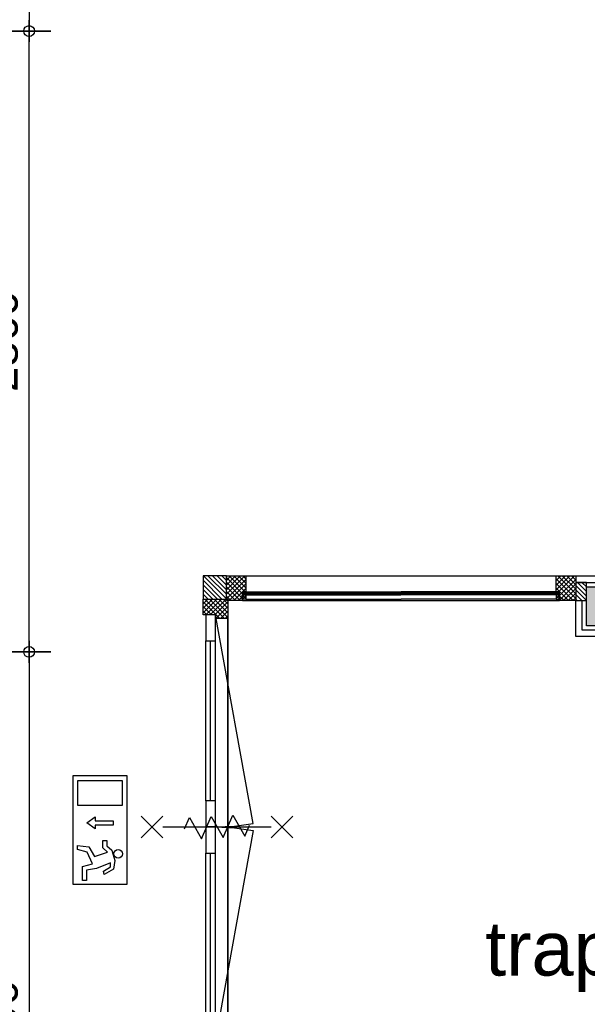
# Model space of a CAD drawing. Header units: millimetres. Extents: x -532 to 413144, y -532 to 654275.
# Tile 175 of 210: x 44098 to 46714, y 17966 to 22503. Entities that reach past the tile are written whole.
import ezdxf

# ---------------------------------------------------------------- set-up
doc = ezdxf.new("R2010")
doc.units = ezdxf.units.MM
doc.header["$LTSCALE"] = 100
doc.linetypes.add('DASHED', pattern=[0.75, 0.5, -0.25])
for name, color, linetype in [('00---0--FM-TEKST', 7, 'Continuous'), ('A--M1A--MAATVOERING--RESTO & KEUKEN', 12, 'Continuous'), ('A-0010--', 7, 'Continuous'), ('A-0280-SKELET', 254, 'Continuous'), ('A-0310-KOZIJN-BU', 7, 'Continuous'), ('A-0630-INSTALL-E-VERLICHTING', 7, 'Continuous'), ('A-1140-TEKST+MAAT-WE', 7, 'Continuous'), ('BL281---_KOLOM', 3, 'Continuous'), ('BL31----_BRAND_SYM', 1, 'Continuous'), ('BL313---_BUDEUR', 1, 'Continuous'), ('BL322---_BIRAAM', 1, 'Continuous'), ('BL323---_BIDEUR', 1, 'Continuous'), ('BL40----_AFWERKING', 1, 'Continuous')]:
    doc.layers.add(name, color=color, linetype=linetype)
doc.styles.add('PAScad_tekst', font='arial.ttf')
doc.styles.add('romans', font='romans.shx')
doc.dimstyles.new('romans', dxfattribs={"dimtxt": 1, "dimasz": 1, "dimexe": 0.5, "dimexo": 0.5, "dimgap": 1, "dimtad": 1, "dimdec": 0, "dimtxsty": 'romans', "dimblk": 'gbb_tod', "dimcen": 0, "dimse1": 1, "dimse2": 1, "dimclrd": 1, "dimclre": 1, "dimclrt": 2, "dimadec": 0, "dimazin": 0, "dimtfac": 1, "dimtdec": 0, "dimtmove": 2, "dimatfit": 2, "dimldrblk": 'gbb_tod', "dimfxl": 1, "dimarcsym": 0})

# ---------------------------------------------------------------- blocks, each defined once
blk = doc.blocks.new('gbb_tod')
at = {"color": 0}
for p, q in [((0, -2), (0, 2)), ((-1, 0), (1, 0))]:
    blk.add_line(p, q, dxfattribs=at)
blk.add_circle((0, 0), 0.5, dxfattribs=at)
blk = doc.blocks.new('*D619')
at = {"layer": 'A--M1A--MAATVOERING--RESTO & KEUKEN', "lineweight": -2, "transparency": 16777216}
blk.add_line((44141, 19640), (44141, 22400.3), dxfattribs=at)
at = {"layer": 'Defpoints', "color": 0, "transparency": 16777216}
for p in [(44141, 22450.3), (44141, 22450.3), (44141, 19590)]:
    blk.add_point(p, dxfattribs=at)
at = {"layer": 'A--M1A--MAATVOERING--RESTO & KEUKEN', "lineweight": -2, "transparency": 16777216, "xscale": 50, "yscale": 50, "zscale": 50}
for p, rotation in [((44141, 22450.3), 90), ((44141, 19590), 270)]:
    blk.add_blockref('gbb_tod', p, dxfattribs=dict(at, rotation=rotation))
at = {"layer": 'A--M1A--MAATVOERING--RESTO & KEUKEN', "transparency": 16777216, "insert": (44014.4, 21020.1), "char_height": 150, "attachment_point": 5, "rotation": 90, "style": 'PAScad_tekst'}
blk.add_mtext('2860', dxfattribs=at)
blk = doc.blocks.new('*D620')
at = {"layer": 'A--M1A--MAATVOERING--RESTO & KEUKEN', "lineweight": -2, "transparency": 16777216}
blk.add_line((44141, 19540), (44141, 16150), dxfattribs=at)
at = {"layer": 'Defpoints', "color": 0, "transparency": 16777216}
for p in [(44141, 19590), (44141, 16100), (44141, 16100)]:
    blk.add_point(p, dxfattribs=at)
at = {"layer": 'A--M1A--MAATVOERING--RESTO & KEUKEN', "lineweight": -2, "transparency": 16777216, "xscale": 50, "yscale": 50, "zscale": 50}
for p, rotation in [((44141, 19590), 90), ((44141, 16100), 270)]:
    blk.add_blockref('gbb_tod', p, dxfattribs=dict(at, rotation=rotation))
at = {"layer": 'A--M1A--MAATVOERING--RESTO & KEUKEN', "transparency": 16777216, "insert": (44014.4, 17845), "char_height": 150, "attachment_point": 5, "rotation": 90, "style": 'PAScad_tekst'}
blk.add_mtext('3490', dxfattribs=at)
blk = doc.blocks.new('*D623')
at = {"layer": 'A--M1A--MAATVOERING--RESTO & KEUKEN', "lineweight": -2, "transparency": 16777216}
blk.add_line((44141, 29117.6), (44141, 22500.3), dxfattribs=at)
at = {"layer": 'Defpoints', "color": 0, "transparency": 16777216}
for p in [(44141, 29167.6), (44141, 22450.3), (44141, 22450.3)]:
    blk.add_point(p, dxfattribs=at)
at = {"layer": 'A--M1A--MAATVOERING--RESTO & KEUKEN', "lineweight": -2, "transparency": 16777216, "xscale": 50, "yscale": 50, "zscale": 50}
for p, rotation in [((44141, 29167.6), 90), ((44141, 22450.3), 270)]:
    blk.add_blockref('gbb_tod', p, dxfattribs=dict(at, rotation=rotation))
at = {"layer": 'A--M1A--MAATVOERING--RESTO & KEUKEN', "transparency": 16777216, "insert": (44014.4, 25200), "char_height": 150, "attachment_point": 5, "rotation": 90, "style": 'PAScad_tekst'}
blk.add_mtext('6717', dxfattribs=at)

msp = doc.modelspace()

# ---------------------------------------------------------------- hatches: boundary and pattern name
at = {"layer": 'A-0280-SKELET'}
msp.add_hatch(color=256, dxfattribs=at).paths.add_polyline_path([(46710, 19710), (46710, 19890), (46890, 19890), (46890, 19710)], flags=0)
msp.add_hatch(color=256, dxfattribs=at).paths.add_polyline_path([(46710, 19710), (46710, 19890), (46890, 19890), (46890, 19710)], flags=0)

# ---------------------------------------------------------------- linework, layer by layer
at = {"layer": 'A-0010--', "ltscale": 10}
for points in [[(45123.125, 19853), (45140.0625, 19853), (45140.0625, 19833), (45139.0625, 19832), (45123.125, 19832), (45123.125, 19853)], [(45136.0625, 19866), (45126.0625, 19866), (45126.0625, 19862.5), (45136.0625, 19862.5), (45136.0625, 19866)], [(45136.0625, 19856.5), (45136.0625, 19853), (45126.0625, 19853), (45126.0625, 19856.5), (45136.0625, 19856.5)], [(45140.0625, 19866), (45136.0625, 19866), (45136.0625, 19862.5), (45140.0625, 19862.5), (45140.0625, 19866)], [(45140.0625, 19853), (45136.0625, 19853), (45136.0625, 19856.5), (45141, 19856.5), (45140.0625, 19853)], [(45140, 19853), (45854.875, 19853)], [(45140.0625, 19866.0625), (45855, 19866.0625)], [(46569.9375, 19866.0625), (45855, 19866.0625)], [(46570, 19853), (45855.125, 19853)], [(46569.9375, 19853), (46573.9375, 19853), (46573.9375, 19856.5), (46569, 19856.5), (46569.9375, 19853)], [(46569.9375, 19866), (46573.9375, 19866), (46573.9375, 19862.5), (46569.9375, 19862.5), (46569.9375, 19866)], [(46586.875, 19853), (46569.9375, 19853), (46569.9375, 19833), (46570.9375, 19832), (46586.875, 19832), (46586.875, 19853)], [(46573.9375, 19866), (46583.9375, 19866), (46583.9375, 19862.5), (46573.9375, 19862.5), (46573.9375, 19866)], [(46573.9375, 19856.5), (46573.9375, 19853), (46583.9375, 19853), (46583.9375, 19856.5), (46573.9375, 19856.5)]]:
    msp.add_lwpolyline(points, dxfattribs=at)
at = {"layer": 'A-0310-KOZIJN-BU', "linetype": 'DASHED', "ltscale": 10}
for p, q in [((45029.71875, 19833), (44943, 19919.71875)), ((45050, 19833.9375), (44943.9375, 19940)), ((45050, 19855.15625), (44965.15625, 19940)), ((45050, 19876.34375), (44986.375, 19940)), ((45050, 19897.5625), (45007.59375, 19940)), ((45050, 19918.78125), (45028.78125, 19940)), ((45008.5, 19833), (44943, 19898.5)), ((44987.28125, 19833), (44943, 19877.28125)), ((44966.09375, 19833), (44943, 19856.0625)), ((44944.875, 19833), (44943, 19834.84375))]:
    msp.add_line(p, q, dxfattribs=at)
at = {"layer": 'A-0310-KOZIJN-BU'}
for p, q in [((44964.21875, 19833), (44943, 19811.78125)), ((44985.4375, 19833), (44943, 19790.5625)), ((45006.65625, 19833), (44943, 19769.34375)), ((45040.9375, 19743), (44950.9375, 19833)), ((45027.875, 19833), (44954.84375, 19760)), ((45057.03125, 19748.125), (44972.15625, 19833)), ((45049.09375, 19833), (44976.0625, 19760)), ((45057, 19769.375), (44993.34375, 19833)), ((45057, 19790.59375), (45014.5625, 19833)), ((45057, 19811.78125), (45035.78125, 19833)), ((45123.34375, 19853), (45140.0625, 19836.28125)), ((45140.0625, 19848.71875), (45123.34375, 19832)), ((45306.0625, 19862.5), (45306.0625, 19856.5)), ((45326.0625, 19862.5), (45326.0625, 19856.5)), ((45506.0625, 19862.5), (45506.0625, 19856.5)), ((45526.0625, 19862.5), (45526.0625, 19856.5)), ((45706.0625, 19862.5), (45706.0625, 19856.5)), ((45726.0625, 19862.5), (45726.0625, 19856.5)), ((45983.9375, 19856.5), (45983.9375, 19862.5)), ((46003.9375, 19856.5), (46003.9375, 19862.5)), ((46183.9375, 19856.5), (46183.9375, 19862.5)), ((46203.9375, 19856.5), (46203.9375, 19862.5)), ((46383.9375, 19856.5), (46383.9375, 19862.5)), ((46403.9375, 19856.5), (46403.9375, 19862.5)), ((46569.9375, 19836.28125), (46586.65625, 19853)), ((46586.65625, 19832), (46569.9375, 19848.71875)), ((45019.71875, 19743), (44943.03125, 19819.6875)), ((44981.5, 19760), (44943.03125, 19798.5)), ((45057, 19819.71875), (44997.3125, 19760)), ((45057, 19798.5), (45001.5, 19743)), ((44960.3125, 19760), (44943.03125, 19777.28125)), ((45057, 19777.28125), (45022.71875, 19743)), ((45057, 19756.0625), (45043.9375, 19743))]:
    msp.add_line(p, q, dxfattribs=at)
at = {"layer": 'A-0310-KOZIJN-BU', "linetype": 'DASHED', "ltscale": 10}
for points in [[(45050, 19940), (44943, 19940), (44943, 19833), (45050, 19833)], [(44943, 19833), (45057, 19833), (45057, 19743), (45000, 19743), (45000, 19760), (44943, 19760)]]:
    msp.add_lwpolyline(points, close=True, dxfattribs=at)
at = {"layer": 'A-0310-KOZIJN-BU', "ltscale": 10}
msp.add_lwpolyline([(44943, 19833), (45057, 19833), (45057, 19743), (45000, 19743), (45000, 19760), (44943, 19760)], close=True, dxfattribs=at)
for points in [[(45126.0625, 19862.5), (45855, 19862.5)], [(45126.0625, 19862.5), (45126.0625, 19856.5)], [(45126.0625, 19856.5), (45855, 19856.5)], [(45140.0625, 19832), (45854.9375, 19832)], [(46583.9375, 19862.5), (45855, 19862.5)], [(46583.9375, 19856.5), (45855, 19856.5)], [(46569.9375, 19832), (45855.0625, 19832)], [(46583.9375, 19862.5), (46583.9375, 19856.5)], [(45057, 18783), (45057, 19743), (45057, 19743), (45057, 18783)], [(45057, 17823), (45057, 17823), (45057, 18783), (45057, 18783), (45057, 17823)]]:
    msp.add_lwpolyline(points, dxfattribs=at)
at = {"layer": 'A-0630-INSTALL-E-VERLICHTING', "ltscale": 10}
for points in [[(44343.1875, 18519), (44593.1875, 18519), (44593.1875, 19019), (44343.1875, 19019)], [(44364.9375, 18996.71875), (44570.40625, 18996.71875), (44570.40625, 18881.34375), (44364.9375, 18881.34375)], [(44444.90625, 18774.0625), (44407.46875, 18801.90625), (44444.90625, 18829.71875), (44444.90625, 18812), (44528.90625, 18812), (44528.90625, 18791.78125), (44444.90625, 18791.78125)]]:
    msp.add_lwpolyline(points, close=True, dxfattribs=at)
msp.add_lwpolyline([(44363.9375, 18698.15625), (44416.15625, 18691.53125), (44442.9375, 18646.8125), (44502.28125, 18666.65625), (44480.84375, 18687.53125), (44480.84375, 18721.4375), (44498.5625, 18721.4375), (44498.5625, 18695.625), (44521.96875, 18676.46875), (44526.375, 18659.1875), (44532.96875, 18639.4375), (44536.5, 18629.3125), (44529.4375, 18589.34375), (44487.40625, 18564.5625), (44483.375, 18579.71875), (44516.65625, 18599.59375), (44515.9375, 18617.1875), (44450.96875, 18591.875), (44405.9375, 18583.78125), (44405.9375, 18536.71875), (44387.71875, 18536.71875), (44387.71875, 18601), (44433.34375, 18613.96875), (44408.96875, 18666.78125), (44363.9375, 18678.90625), (44363.9375, 18698.15625)], dxfattribs=at)
at = {"layer": 'A-0630-INSTALL-E-VERLICHTING'}
msp.add_circle((44551.1875, 18659.1875), 19.84621, dxfattribs=at)
at = {"layer": 'A-1140-TEKST+MAAT-WE', "ltscale": 10}
for points in [[(45126.0625, 19859.5), (45855, 19859.5)], [(46583.9375, 19859.5), (45855, 19859.5)]]:
    msp.add_lwpolyline(points, dxfattribs=at)
at = {"layer": 'BL281---_KOLOM', "ltscale": 10}
msp.add_lwpolyline([(46710, 19710), (46710, 19890), (46890, 19890), (46890, 19710)], close=True, dxfattribs=at)
at = {"layer": 'BL31----_BRAND_SYM', "ltscale": 10}
for points in [[(44657, 18733), (44757, 18833)], [(44757, 18733), (44657, 18833)], [(44857.21875, 18774.6875), (44879.40625, 18826), (44934.875, 18728.90625), (44979.25, 18831.53125), (45034.75, 18734.46875), (45079.125, 18837.09375), (45134.59375, 18740), (45156.78125, 18791.3125)], [(45257, 18733), (45357, 18833)], [(45357, 18733), (45257, 18833)], [(44757, 18783), (45257, 18783)]]:
    msp.add_lwpolyline(points, dxfattribs=at)
at = {"layer": 'BL313---_BUDEUR', "ltscale": 10}
msp.add_lwpolyline([(45000, 18783), (45087.125, 18786.90625), (45173.59375, 18798.53125), (45000, 19760)], dxfattribs=at)
at = {"layer": 'BL322---_BIRAAM', "ltscale": 10}
for points in [[(45050, 19940), (46660, 19940)], [(45125, 19826), (46585, 19826)]]:
    msp.add_lwpolyline(points, dxfattribs=at)
at = {"layer": 'BL323---_BIDEUR'}
for p, q in [((45071.21875, 19940), (45050, 19918.78125)), ((45092.4375, 19940), (45050, 19897.5625)), ((45113.65625, 19940), (45050, 19876.34375)), ((45134.875, 19940), (45050, 19855.125)), ((45050, 19932.0625), (45125, 19857.0625)), ((45140, 19923.90625), (45050, 19833.90625)), ((45063.28125, 19940), (45137.28125, 19866)), ((45084.5, 19940), (45140, 19884.5)), ((45105.6875, 19940), (45140, 19905.71875)), ((45126.90625, 19940), (45140, 19926.9375)), ((46591.1875, 19940), (46570, 19918.8125)), ((46612.40625, 19940), (46570, 19897.59375)), ((46633.625, 19940), (46570, 19876.375)), ((46570, 19925.875), (46660, 19835.875)), ((46577.0625, 19940), (46660, 19857.0625)), ((46654.84375, 19940), (46580.84375, 19866)), ((46660, 19923.9375), (46585, 19848.9375)), ((46598.28125, 19940), (46660, 19878.28125)), ((46619.5, 19940), (46660, 19899.5)), ((46640.6875, 19940), (46660, 19920.71875)), ((45050, 19910.84375), (45125, 19835.875)), ((45050, 19889.65625), (45113.625, 19826)), ((45140, 19902.71875), (45063.3125, 19826)), ((45140, 19881.5), (45084.5, 19826)), ((46570, 19904.65625), (46648.625, 19826)), ((46570, 19883.40625), (46627.40625, 19826)), ((46660, 19902.75), (46585, 19827.71875)), ((46660, 19881.53125), (46604.46875, 19826)), ((46710, 19846.375), (46660, 19896.34375)), ((46709.15625, 19826), (46660, 19875.15625)), ((46710, 19867.5625), (46667.5625, 19910)), ((46710, 19888.78125), (46688.78125, 19910)), ((45050, 19868.4375), (45092.40625, 19826)), ((45050, 19847.21875), (45071.21875, 19826)), ((45125, 19845.28125), (45105.71875, 19826)), ((46585, 19847.21875), (46606.21875, 19826)), ((46660, 19860.3125), (46625.6875, 19826)), ((46660, 19839.09375), (46646.90625, 19826)), ((46687.9375, 19826), (46660, 19853.9375)), ((46666.71875, 19826), (46660, 19832.71875))]:
    msp.add_line(p, q, dxfattribs=at)
at = {"layer": 'BL323---_BIDEUR', "ltscale": 10}
for points in [[(45050, 19826), (45050, 19940), (45140, 19940), (45140, 19866), (45125, 19866), (45125, 19826)], [(46585, 19826), (46585, 19866), (46570, 19866), (46570, 19940), (46660, 19940), (46660, 19826)], [(46660, 19826), (46710, 19826), (46710, 19910), (46660, 19910)], [(45000, 19640), (45000, 19760), (44955, 19760), (44955, 19640)], [(45057, 18933), (45057, 18933), (45057, 19593), (45057, 19593)], [(45000, 18783), (45000, 18903), (44955, 18903), (44955, 18783)], [(45000, 18663), (45000, 18783), (44955, 18783), (44955, 18663)], [(45057, 17973), (45057, 17973), (45057, 18633), (45057, 18633)]]:
    msp.add_lwpolyline(points, close=True, dxfattribs=at)
for points in [[(45140, 19866), (46570, 19866)], [(44955, 18903), (44955, 19640)], [(44977.5, 18903), (44977.5, 19640)], [(45000, 18903), (45000, 19640)], [(45000, 18783), (45087.125, 18779.09375), (45173.59375, 18767.46875), (45000, 17806)], [(44955, 17926), (44955, 18663)], [(44977.5, 17926), (44977.5, 18663)], [(45000, 17926), (45000, 18663)]]:
    msp.add_lwpolyline(points, dxfattribs=at)
at = {"layer": 'BL40----_AFWERKING', "ltscale": 10}
for points in [[(46660, 19940), (46800, 19940), (46800, 20680)], [(46660, 19910), (46830, 19910), (46830, 20680)], [(47680, 19800), (46940, 19800), (46940, 19660), (46660, 19660), (46660, 19826)], [(47680, 19830), (46910, 19830), (46910, 19690), (46690, 19690), (46690, 19826)]]:
    msp.add_lwpolyline(points, dxfattribs=at)

# ---------------------------------------------------------------- texts
at = {"layer": '00---0--FM-TEKST', "color": 253, "insert": (47155.18946, 18348.21585), "char_height": 250, "width": 250, "attachment_point": 2, "style": 'PAScad_tekst'}
msp.add_mtext('trappenhuis', dxfattribs=at)

# ---------------------------------------------------------------- dimensions: what is measured, and where the dimension line sits
at = {"layer": 'A--M1A--MAATVOERING--RESTO & KEUKEN'}
dim = msp.add_linear_dim(base=(44141, 22450.28125), p1=(44141, 29167.625), p2=(44141, 22450.28125), angle=270, dimstyle='romans', override={"dimscale": 50, "dimtxt": 3, "dimtxsty": 'PAScad_tekst', "dimclrd": 256, "dimclre": 256, "dimclrt": 256}, dxfattribs=at)
dim.commit()
dim.dimension.update_dxf_attribs({"geometry": '*D623', "text_midpoint": (44014.41405, 25200), "dimtype": 160})
for base, p2, angle, picture, middle in [((44141, 22450.28125), (44141, 22450.28125), 90, '*D619', (44014.41405, 21020.14062)), ((44141, 16100), (44141, 16100), 270, '*D620', (44014.36289, 17845))]:
    dim = msp.add_linear_dim(base=base, p1=(44141, 19590), p2=p2, angle=angle, dimstyle='romans', override={"dimscale": 50, "dimtxt": 3, "dimtxsty": 'PAScad_tekst', "dimclrd": 256, "dimclre": 256, "dimclrt": 256}, dxfattribs=at)
    dim.commit()
    dim.dimension.update_dxf_attribs({"geometry": picture, "text_midpoint": middle})

doc.saveas('drawing.dxf')
